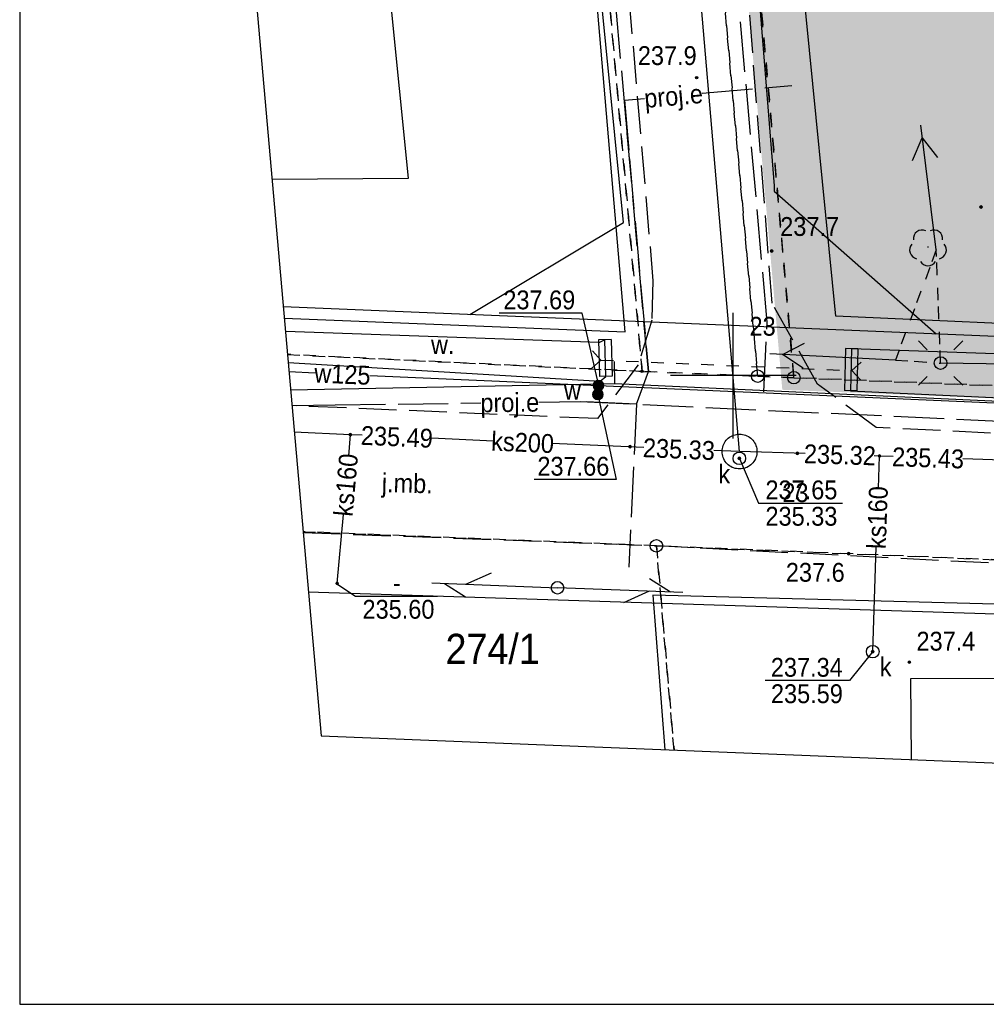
# Model space of a CAD drawing. Extents: x 40810 to 6568062, y -66833 to 5647073.
# Tile 2 of 35: x 6567722 to 6567760, y 5646925 to 5646964. Entities that reach past the tile are written whole.
import ezdxf
from ezdxf.enums import TextEntityAlignment as Align

# ---------------------------------------------------------------- set-up
doc = ezdxf.new("R2010")
doc.units = 0
doc.header["$MEASUREMENT"] = 0
for name, pattern in [('DGN_STYLE_2191', [1, -0.25, 0.5, -0.25]), ('DGN_STYLE_9021', [7.5, 3.75, 3.75]), ('KTJZ01_05', [2, 1.5, -0.5]), ('MZ05_512A', [1.75, -0.25, 0.5, -0.25, 0.5, -0.25]), ('PZAG_03_05', [9, 4.5, 4.5]), ('SUPE_P_01_05', [2.5, 2, -0.5]), ('SUPW_P_01_05', [2.5, 2, -0.5])]:
    doc.linetypes.add(name, pattern=pattern)
doc.layers.get('0').update_dxf_attribs({"linetype": 'CONTINUOUS'})
doc.layers.get('Defpoints').update_dxf_attribs({"linetype": 'CONTINUOUS'})
doc.layers.add('a3', color=3, linetype='CONTINUOUS', lineweight=30, plot=False)
for name, color, linetype in [('BDOT1', 7, 'CONTINUOUS'), ('EWID', 7, 'CONTINUOUS'), ('EWID_BUD', 7, 'CONTINUOUS'), ('GESUT1', 7, 'CONTINUOUS'), ('GESUT2', 7, 'CONTINUOUS'), ('PZAG', 7, 'CONTINUOUS'), ('REDAKCJA1', 7, 'CONTINUOUS'), ('Z-zielen', 62, 'CONTINUOUS')]:
    doc.layers.add(name, color=color, linetype=linetype)
doc.layers.add('szraf1', color=8, linetype='CONTINUOUS', lineweight=5)
doc.layers.add('wymiarowanie', color=176, linetype='CONTINUOUS', lineweight=9)
doc.styles.get("Standard").update_dxf_attribs({"font": 'GOTHIC.TTF'})
doc.styles.add('STYLE-GEO_140', font='geo_140.shx', dxfattribs={"bigfont": 'geo_140big.shx'})
doc.dimstyles.new('Skala 1-50', dxfattribs={"dimtxt": 1, "dimasz": 0.5, "dimexe": 0.5, "dimexo": 0.5, "dimgap": 0.2, "dimtad": 1, "dimtxsty": 'Standard', "dimblk": 'ARCHTICK', "dimcen": 0.5, "dimclrd": 256, "dimclre": 256, "dimadec": 0, "dimazin": 0, "dimtfac": 1, "dimtdec": 1, "dimtmove": 1, "dimatfit": 3, "dimldrblk": 'ARCHTICK', "dimfxl": 1, "dimlwd": -1, "dimlwe": -1, "dimarcsym": 0})

# ---------------------------------------------------------------- blocks, each defined once
blk = doc.blocks.new('K100')
at = {"layer": 'REDAKCJA1', "color": 7, "linetype": 'Continuous'}
for p, q in [((0, -50), (0, 50)), ((50, 0), (-50, 0))]:
    blk.add_line(p, q, dxfattribs=at)
blk = doc.blocks.new('OBOP02_1')
at = {"layer": 'BDOT1', "color": 7, "linetype": 'Continuous'}
blk.add_circle((0, 0), 0.01, dxfattribs=at)
for centre, start, end in [((-0.47, 0.647), 66, 186), ((0.47, 0.647), 354, 114), ((-0.761, -0.247), 138, 258), ((0.761, -0.247), 282, 42), ((0, -0.8), 210, 330)]:
    blk.add_arc(centre, 0.7, start, end, dxfattribs=at)
blk = doc.blocks.new('DWG_H0_11')
at = {"layer": 'BDOT1', "linetype": 'Continuous'}
blk.add_hatch(color=7, dxfattribs=at).paths.add_polyline_path([(0.09, 0, 1), (-0.09, 0, 1)], flags=16)
at = {"layer": 'BDOT1', "color": 7, "linetype": 'Continuous'}
blk.add_lwpolyline([(0.09, 0, 1), (-0.09, 0, 1)], format="xyb", close=True, dxfattribs=at)
blk = doc.blocks.new('RTPW01_1')
at = {"layer": 'BDOT1', "color": 7, "linetype": 'Continuous'}
blk.add_circle((0, 0), 0.09, dxfattribs=at)
blk.add_blockref('DWG_H0_11', (0, 0), dxfattribs=at)
blk = doc.blocks.new('801_5')
at = {"layer": 'BDOT1', "linetype": 'Continuous'}
h = blk.add_hatch(color=7, dxfattribs=at)
edge = h.paths.add_edge_path()
edge.add_arc((-0.002, -0.004), 0.045, 0, 360)
at = {"layer": 'BDOT1', "color": 7, "linetype": 'Continuous'}
blk.add_circle((-0.002, -0.004), 0.045, dxfattribs=at)
blk = doc.blocks.new('SUSM04_1')
at = {"layer": 'GESUT1', "color": 235, "linetype": 'Continuous'}
blk.add_circle((0, 0), 0.5, dxfattribs=at)
blk = doc.blocks.new('SUSM01_1')
at = {"layer": 'GESUT1', "color": 235, "linetype": 'Continuous'}
for p, q in [((-1.768, 1.768), (-1.061, 1.061)), ((1.768, 1.768), (1.061, 1.061)), ((-1.768, -1.768), (-1.061, -1.061)), ((1.768, -1.768), (1.061, -1.061))]:
    blk.add_line(p, q, dxfattribs=at)
blk.add_circle((0, 0), 0.5, dxfattribs=at)
blk = doc.blocks.new('SUPT01_1')
at = {"layer": 'GESUT1', "color": 30, "linetype": 'Continuous'}
for p, q in [((-0.008, 4.996), (-0.008, -5.004)), ((-0.008, 3.996), (-1.008, 2.296)), ((-0.008, 2.296), (0.992, 0.296))]:
    blk.add_line(p, q, dxfattribs=at)
blk = doc.blocks.new('SUPT00_1')
at = {"layer": 'GESUT1', "color": 30, "linetype": 'Continuous', "rotation": 270}
blk.add_blockref('SUPT01_1', (5.004, -0.008), dxfattribs=at)
blk = doc.blocks.new('SUPT01_2')
at = {"layer": 'GESUT1', "color": 30, "linetype": 'Continuous'}
for p, q in [((-0.008, 4.996), (-0.008, -5.004)), ((-0.008, 3.996), (-1.008, 2.296)), ((-0.008, 2.296), (0.992, 0.296))]:
    blk.add_line(p, q, dxfattribs=at)
blk = doc.blocks.new('SUPT00_2')
at = {"layer": 'GESUT1', "color": 30, "linetype": 'Continuous', "rotation": 270}
blk.add_blockref('SUPT01_2', (5.004, -0.008), dxfattribs=at)
blk = doc.blocks.new('SUPE04_4')
at = {"layer": 'GESUT1', "color": 230, "linetype": 'Continuous'}
for p, q in [((0.005, -5.006), (0.005, 4.994)), ((-0.995, 2.294), (0.005, 3.994)), ((0.005, 3.994), (1.005, 2.294))]:
    blk.add_line(p, q, dxfattribs=at)
blk = doc.blocks.new('SUPE00_4')
at = {"layer": 'GESUT1', "color": 230, "linetype": 'Continuous', "rotation": 270}
blk.add_blockref('SUPE04_4', (5.006, 0.005), dxfattribs=at)
blk = doc.blocks.new('SUPE04_5')
at = {"layer": 'GESUT1', "color": 230, "linetype": 'Continuous'}
for p, q in [((0.002, -4.999), (0.002, 5.001)), ((-0.998, 2.301), (0.002, 4.001)), ((0.002, 4.001), (1.002, 2.301))]:
    blk.add_line(p, q, dxfattribs=at)
blk = doc.blocks.new('SUPE00_5')
at = {"layer": 'GESUT1', "color": 230, "linetype": 'Continuous', "rotation": 270}
blk.add_blockref('SUPE04_5', (4.999, 0.002), dxfattribs=at)
blk = doc.blocks.new('SUPT01_3')
at = {"layer": 'GESUT1', "color": 30, "linetype": 'Continuous'}
for p, q in [((-0.001, 4.999), (-0.001, -5.001)), ((-0.001, 3.999), (-1.001, 2.299)), ((-0.001, 2.299), (0.999, 0.299))]:
    blk.add_line(p, q, dxfattribs=at)
blk = doc.blocks.new('SUPT00_3')
at = {"layer": 'GESUT1', "color": 30, "linetype": 'Continuous', "rotation": 270}
blk.add_blockref('SUPT01_3', (5.001, -0.001), dxfattribs=at)
blk = doc.blocks.new('DWG_H0_22')
at = {"layer": 'GESUT1', "linetype": 'Continuous'}
blk.add_hatch(color=202, dxfattribs=at).paths.add_polyline_path([(0.4, 0, 1), (-0.4, 0, 1)], flags=16)
at = {"layer": 'GESUT1', "color": 202, "linetype": 'Continuous'}
blk.add_lwpolyline([(0.4, 0, 1), (-0.4, 0, 1)], format="xyb", close=True, dxfattribs=at)
blk = doc.blocks.new('SUUS25_7')
at = {"layer": 'GESUT1', "color": 202, "linetype": 'Continuous'}
blk.add_circle((0, 0), 0.4, dxfattribs=at)
blk.add_blockref('DWG_H0_22', (0, 0), dxfattribs=at)
blk = doc.blocks.new('SUUS22_1')
at = {"layer": 'GESUT1', "color": 202, "linetype": 'Continuous'}
blk.add_circle((0, 0), 0.5, dxfattribs=at)
blk = doc.blocks.new('DWG_H0_27')
at = {"layer": 'GESUT1', "linetype": 'Continuous'}
blk.add_hatch(color=44, dxfattribs=at).paths.add_polyline_path([(-0.09, 0, 1), (0.09, 0, 1)], flags=16)
at = {"layer": 'GESUT1', "color": 44, "linetype": 'Continuous'}
blk.add_lwpolyline([(-0.09, 0, 1), (0.09, 0, 1)], format="xyb", close=True, dxfattribs=at)
blk = doc.blocks.new('SUPS00_1')
at = {"layer": 'GESUT1', "color": 44, "linetype": 'Continuous'}
blk.add_circle((0, 0), 0.09, dxfattribs=at)
blk.add_blockref('DWG_H0_27', (0, 0), dxfattribs=at)
blk = doc.blocks.new('DWG_H0_28')
at = {"layer": 'GESUT1', "linetype": 'Continuous'}
blk.add_hatch(color=5, dxfattribs=at).paths.add_polyline_path([(0.081, -0.005, 1), (-0.099, -0.005, 1)], flags=16)
at = {"layer": 'GESUT1', "color": 5, "linetype": 'Continuous'}
blk.add_lwpolyline([(0.081, -0.005, 1), (-0.099, -0.005, 1)], format="xyb", close=True, dxfattribs=at)
blk = doc.blocks.new('SUPS02_1')
at = {"layer": 'GESUT1', "color": 5, "linetype": 'Continuous'}
blk.add_circle((-0.009, -0.005), 0.09, dxfattribs=at)
blk.add_blockref('DWG_H0_28', (0, 0), dxfattribs=at)
blk = doc.blocks.new('EGBP04_1')
at = {"layer": 'EWID', "color": 92, "linetype": 'Continuous'}
blk.add_circle((0, 0), 0.5, dxfattribs=at)
blk = doc.blocks.new('Y0_18R')
at = {"layer": 'EWID', "linetype": 'Continuous'}
h = blk.add_hatch(color=7, dxfattribs=at)
edge = h.paths.add_edge_path()
edge.add_arc((0, 0), 0.09, 0, 360)
at = {"layer": 'EWID', "color": 92, "linetype": 'Continuous'}
blk.add_circle((0, 0), 0.09, dxfattribs=at)
blk = doc.blocks.new('_ArchTick')
at = {"color": 0, "linetype": 'ByBlock', "const_width": 0.15}
blk.add_lwpolyline([(-0.5, -0.5), (0.5, 0.5)], dxfattribs=at)
blk = doc.blocks.new('*D306')
at = {"layer": 'Defpoints', "color": 0}
for p in [(6567735.332, 5646990.777), (6567796.86, 5646947.89)]:
    blk.add_point(p, dxfattribs=at)
at = {"layer": 'wymiarowanie'}
blk.add_line((6567786.464, 5646955.136), (6567735.332, 5646990.777), dxfattribs=at)
at = {"layer": 'wymiarowanie', "linetype": 'Continuous', "xscale": 0.5, "yscale": 0.5, "zscale": 0.5, "rotation": 145.122668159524}
blk.add_blockref('_ArchTick', (6567735.332, 5646990.777), dxfattribs=at)
at = {"layer": 'wymiarowanie', "color": 0, "linetype": 'Continuous', "insert": (6567785.805, 5646956.464), "char_height": 1, "attachment_point": 5, "rotation": 325.1227}
blk.add_mtext('R75', dxfattribs=at)

msp = doc.modelspace()

# ---------------------------------------------------------------- hatches: boundary and pattern name
at = {"layer": 'szraf1', "true_color": 0xc7c8ca}
h = msp.add_hatch(dxfattribs=at)
h.set_pattern_fill('ANSI37', color=9, scale=2, style=0)
h.set_pattern_definition([(45, (0, 0), (-0.1767766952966, 0.1767766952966), []), (135, (0, 0), (-0.1767766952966, -0.1767766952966), [])])
h.paths.add_polyline_path([(6567823.29, 5646949.789), (6567823.25, 5646947.076), (6567815.665, 5646947.38, 0.196657), (6567818.004, 5646952.37), (6567818.832, 5646976.873, 0.160815), (6567817.35, 5646983.958), (6567809.203, 5646997.768, 0.265433), (6567799.729, 5647003.178), (6567753.063, 5647002.39, 0.208172), (6567747.98, 5647000.075), (6567747.21, 5647008.79), (6567747.35, 5647008.792, 0.163859), (6567751.584, 5647007.366), (6567799.729, 5647008.178, -0.27448), (6567813.51, 5647000.308), (6567821.657, 5646986.499, -0.142644), (6567823.867, 5646977.829), (6567822.996, 5646952.047, 0.081845)])
at = {"layer": 'Z-zielen', "linetype": 'Continuous'}
h = msp.add_hatch(dxfattribs=at)
h.set_pattern_fill('STIPPLE', color=256, style=0)
h.set_pattern_definition([(0, (0.04, 0.02), (0, 1), [0, -1]), (0, (0.36, 0.04), (0, 1), [0, -1]), (0, (0.18, 0.26), (0, 1), [0, -1]), (0, (0.4, 0.42), (0, 1), [0, -1]), (0, (0.14, 0.48), (0, 1), [0, -1]), (0, (0.22, 0.72), (0, 1), [0, -1]), (0, (0.08, 0.9), (0, 1), [0, -1]), (0, (0.4, 0.88), (0, 1), [0, -1]), (0, (0.64, 0.92), (0, 1), [0, -1]), (0, (0.76, 0.68), (0, 1), [0, -1]), (0, (0.96, 0.66), (0, 1), [0, -1]), (0, (0.96, 0.3), (0, 1), [0, -1]), (0, (0.78, 0.18), (0, 1), [0, -1]), (0, (0.5, 0.24), (0, 1), [0, -1]), (0, (0.68, 0.42), (0, 1), [0, -1]), (0, (0.5, 0.6), (0, 1), [0, -1]), (0, (0.92, 0.04), (0, 1), [0, -1])])
h.paths.add_polyline_path([(6567834.6, 5646957.495), (6567823.191, 5646957.827), (6567823.445, 5646965.336), (6567828.442, 5646965.168), (6567828.864, 5646977.66), (6567823.867, 5646977.829, 0.142655), (6567821.657, 5646986.499), (6567813.237, 5647000.769, 0.26076), (6567799.458, 5647008.176), (6567751.703, 5647007.367), (6567753.913, 5647007.405), (6567751.011, 5647008.834), (6567829.898, 5647009.741)])
h.paths.add_polyline_path([(6567821.79, 5646988.53), (6567828.8, 5646988.46), (6567828.94, 5647000.44), (6567821.94, 5647000.52)], flags=16)
h.paths.add_polyline_path([(6567821.94, 5647003.02), (6567820.471, 5647003.038), (6567820.304, 5646991.747), (6567818.548, 5646991.769), (6567820.448, 5646988.547), (6567821.79, 5646988.53)], flags=16)
h.paths.add_polyline_path([(6567829.53, 5646985.826, 1), (6567825.131, 5646985.826, 1)], flags=16)
h.paths.add_polyline_path([(6567821.94, 5647003.02), (6567825.04, 5647003.02), (6567825.04, 5647000.52), (6567821.94, 5647000.52)], flags=16)
edge = h.paths.add_edge_path()
edge.add_arc((6567747.432, 5647001.681), 7.112, 279.1409, 5.919, ccw=False)
edge.add_line((6567748.561, 5646994.662), (6567748.006, 5647000.103))
edge.add_arc((6567753.178, 5646995.4), 6.991, 91.0011, 137.7188, ccw=False)
edge.add_line((6567753.056, 5647002.39), (6567754.503, 5647002.414))
h = msp.add_hatch(dxfattribs=at)
h.set_pattern_fill('STIPPLE', color=256, style=0)
h.set_pattern_definition([(0, (0.04, 0.02), (0, 1), [0, -1]), (0, (0.36, 0.04), (0, 1), [0, -1]), (0, (0.18, 0.26), (0, 1), [0, -1]), (0, (0.4, 0.42), (0, 1), [0, -1]), (0, (0.14, 0.48), (0, 1), [0, -1]), (0, (0.22, 0.72), (0, 1), [0, -1]), (0, (0.08, 0.9), (0, 1), [0, -1]), (0, (0.4, 0.88), (0, 1), [0, -1]), (0, (0.64, 0.92), (0, 1), [0, -1]), (0, (0.76, 0.68), (0, 1), [0, -1]), (0, (0.96, 0.66), (0, 1), [0, -1]), (0, (0.96, 0.3), (0, 1), [0, -1]), (0, (0.78, 0.18), (0, 1), [0, -1]), (0, (0.5, 0.24), (0, 1), [0, -1]), (0, (0.68, 0.42), (0, 1), [0, -1]), (0, (0.5, 0.6), (0, 1), [0, -1]), (0, (0.92, 0.04), (0, 1), [0, -1])])
h.paths.add_polyline_path([(6567775.17, 5646972.145), (6567787.446, 5646971.544), (6567787.305, 5646968.647), (6567791.261, 5646968.454), (6567790.19, 5646952.48), (6567787.87, 5646952.48), (6567787.85, 5646951.258), (6567790.19, 5646951.22), (6567790.127, 5646950.807), (6567787.566, 5646950.859), (6567787.53, 5646949.942), (6567790.37, 5646949.88), (6567790.309, 5646948.376), (6567752.41, 5646949.92), (6567748.781, 5646991.01), (6567776.084, 5646990.814)])
h.paths.add_polyline_path([(6567769.49, 5646963.57), (6567769.69, 5646959.99), (6567765.56, 5646959.52), (6567765.45, 5646960.15), (6567761.58, 5646959.68), (6567760.64, 5646970.96), (6567765.29, 5646971.57), (6567766.05, 5646963.23)], flags=16)
h.paths.add_polyline_path([(6567790.48, 5646963.51), (6567784.64, 5646963.65), (6567784.66, 5646963.02), (6567781.15, 5646963.05), (6567781.14, 5646963.89), (6567777.12, 5646964.03), (6567777.02, 5646958.94), (6567780.99, 5646958.95), (6567781.01, 5646959.47), (6567784.58, 5646959.46), (6567784.6, 5646958.92), (6567788.13, 5646958.93), (6567790.42, 5646961)], flags=16)
h.paths.add_polyline_path([(6567759.25, 5646984.11), (6567759.54, 5646978.75), (6567766.72, 5646979.09), (6567766.46, 5646984.4)], flags=16)
h.paths.add_polyline_path([(6567774.68, 5646960.16), (6567767.82, 5646959.54), (6567767.72, 5646956.71), (6567774.51, 5646956.86)], flags=16)

# ---------------------------------------------------------------- linework, layer by layer
at = {"layer": 'a3'}
msp.add_lwpolyline([(6567721.593, 5647073.487), (6567721.593, 5646924.987), (6568061.593, 5646924.987), (6568061.593, 5647073.487), (6567721.593, 5647073.487)], dxfattribs=at)
at = {"layer": 'BDOT1', "color": 7, "linetype": 'Continuous'}
for p, q in [((6567744.73, 5646950.62), (6567744.391, 5646950.989)), ((6567744.73, 5646950.62), (6567744.361, 5646950.281)), ((6567744.73, 5646950.62), (6567745.23, 5646950.599)), ((6567745.729, 5646950.578), (6567746.229, 5646950.557)), ((6567746.728, 5646950.536), (6567747.228, 5646950.515)), ((6567754.72, 5646950.2), (6567755.089, 5646950.539)), ((6567747.727, 5646950.494), (6567748.227, 5646950.473)), ((6567748.726, 5646950.452), (6567749.226, 5646950.431)), ((6567749.726, 5646950.41), (6567750.225, 5646950.389)), ((6567750.725, 5646950.368), (6567751.224, 5646950.347)), ((6567751.724, 5646950.326), (6567752.223, 5646950.305)), ((6567752.723, 5646950.284), (6567753.222, 5646950.263)), ((6567753.722, 5646950.242), (6567754.222, 5646950.221)), ((6567754.72, 5646950.2), (6567755.059, 5646949.831))]:
    msp.add_line(p, q, dxfattribs=at)
at = {"layer": 'BDOT1', "color": 7, "linetype": 'KTJZ01_05'}
for points in [[(6567776.22, 5646946.92), (6567755.69, 5646947.94), (6567753.35, 5646949.66), (6567751.55, 5646952.88), (6567750.55, 5646965.68), (6567745.84, 5646965.1), (6567746.8, 5646953.77), (6567746.76, 5646952.21), (6567746.21, 5646950.43), (6567744.59, 5646948.29)], [(6567744.59, 5646948.29), (6567732.429, 5646948.807)], [(6567732.87, 5646943.76), (6567746.68, 5646943.25), (6567776.45, 5646941.73)]]:
    msp.add_lwpolyline(points, dxfattribs=at)
at = {"layer": 'BDOT1', "color": 7, "linetype": 'DGN_STYLE_9021'}
for points in [[(6567775.39, 5646951.41), (6567754.08, 5646952.37), (6567752.77, 5646965.64)], [(6567732.12, 5646952.29), (6567745.69, 5646951.75), (6567744.55, 5646965.1)], [(6567771.31, 5646937.65), (6567771.6, 5646937.94), (6567771.02, 5646940.63), (6567746.8, 5646941.26), (6567747.28, 5646935.11)]]:
    msp.add_lwpolyline(points, dxfattribs=at)
at = {"layer": 'BDOT1', "color": 7, "linetype": 'Continuous'}
for points in [[(6567732.28, 5646950.52), (6567744.7, 5646949.78), (6567744.93, 5646949.97), (6567744.89, 5646951.43), (6567744.67, 5646951.32), (6567732.17, 5646951.76)], [(6567745.14, 5646951.437), (6567744.64, 5646951.423)], [(6567744.64, 5646951.423), (6567744.68, 5646949.963)], [(6567745.14, 5646951.437), (6567745.18, 5646949.977)], [(6567754.46, 5646951.076), (6567754.42, 5646949.406)], [(6567754.96, 5646951.064), (6567754.46, 5646951.076)], [(6567754.96, 5646951.064), (6567754.92, 5646949.394)], [(6567745.18, 5646949.977), (6567744.68, 5646949.963)], [(6567754.92, 5646949.394), (6567754.42, 5646949.406)]]:
    msp.add_lwpolyline(points, dxfattribs=at)
msp.add_lwpolyline([(6567754.67, 5646949.4), (6567775.32, 5646948.43), (6567788.82, 5646947.82), (6567788.74, 5646949.92), (6567787.53, 5646949.94), (6567775.27, 5646950.35), (6567754.71, 5646951.07)], close=True, dxfattribs=at)
at = {"layer": 'EWID', "color": 92, "linetype": 'DGN_STYLE_2191'}
for p, q in [((6567739.12, 5647032.16), (6567746.37, 5646950.17)), ((6567746.37, 5646950.17), (6567739.12, 5647032.16)), ((6567750.97, 5646949.98), (6567745.74, 5647008.76)), ((6567745.74, 5647008.76), (6567750.97, 5646949.98)), ((6567752.41, 5646949.92), (6567747.783, 5647002.3)), ((6567747.783, 5647002.3), (6567752.41, 5646949.92)), ((6567746.37, 5646950.17), (6567732.249, 5646950.844)), ((6567732.25, 5646950.84), (6567746.37, 5646950.17)), ((6567746.37, 5646950.17), (6567750.97, 5646949.98)), ((6567750.97, 5646949.98), (6567746.37, 5646950.17)), ((6567750.97, 5646949.98), (6567752.41, 5646949.92)), ((6567752.41, 5646949.92), (6567750.97, 5646949.98)), ((6567752.41, 5646949.92), (6567823.25, 5646947.076)), ((6567823.25, 5646947.076), (6567752.41, 5646949.92)), ((6567746.94, 5646943.23), (6567732.87, 5646943.79)), ((6567732.87, 5646943.79), (6567746.94, 5646943.23)), ((6567803.73, 5646940.9), (6567746.94, 5646943.23)), ((6567746.94, 5646943.23), (6567803.73, 5646940.9)), ((6567747.64, 5646935.1), (6567746.94, 5646943.23)), ((6567746.94, 5646943.23), (6567747.64, 5646935.1))]:
    msp.add_line(p, q, dxfattribs=at)
at = {"layer": 'EWID_BUD', "color": 7, "linetype": 'Continuous'}
msp.add_lwpolyline([(6567771.25, 5646934.15), (6567771.24, 5646937.97), (6567757.05, 5646937.94), (6567757.08, 5646934.72)], dxfattribs=at)
at = {"layer": 'GESUT1', "color": 44, "linetype": 'Continuous'}
for points in [[(6567750.25, 5646946.98), (6567747.71, 5646976.6), (6567747.47, 5646979.44)], [(6567735.22, 5646947.63), (6567734.76, 5646947.65), (6567732.52, 5646947.75)], [(6567734.69, 5646946.81), (6567734.76, 5646947.65)], [(6567740.45, 5646947.4), (6567737.99, 5646947.51)], [(6567746.44, 5646947.14), (6567742.77, 5646947.3)], [(6567752.86, 5646946.9), (6567750.25, 5646946.98), (6567749.22, 5646947.02)], [(6567750.24, 5646946.71), (6567751, 5646944.93), (6567754.35, 5646944.93)], [(6567756.36, 5646946.78), (6567755.82, 5646946.8), (6567755.61, 5646946.81)], [(6567755.78, 5646945.52), (6567755.82, 5646946.8)], [(6567796.29, 5646945.45), (6567759.14, 5646946.69)], [(6567734.23, 5646941.74), (6567734.48, 5646944.48)], [(6567755.55, 5646939.02), (6567755.69, 5646943.18)], [(6567734.18, 5646941.74), (6567734.96, 5646941.23), (6567738.23, 5646941.23)], [(6567755.55, 5646939.02), (6567754.63, 5646937.87), (6567751.27, 5646937.87)]]:
    msp.add_lwpolyline(points, dxfattribs=at)
at = {"layer": 'GESUT1', "color": 202, "linetype": 'MZ05_512A'}
msp.add_lwpolyline([(6567756.45, 5646950.62), (6567758.25, 5646950.5), (6567758.08, 5646955)], close=True, dxfattribs=at)
at = {"layer": 'GESUT1', "color": 5, "linetype": 'Continuous'}
for points in [[(6567744.63, 5646949.66), (6567743.98, 5646952.49), (6567740.68, 5646952.49)], [(6567745.26, 5646950.56), (6567745.27, 5646949.69)], [(6567732.31, 5646950.16), (6567733.35, 5646950.11)], [(6567735.53, 5646950.01), (6567773.75, 5646948.34), (6567781.45, 5646948.04), (6567783.37, 5646947.98)], [(6567732.374, 5646949.436), (6567745.27, 5646949.69), (6567763.47, 5646948.85), (6567775.42, 5646948.22), (6567794.61, 5646947.19), (6567804.01, 5646946.701)]]:
    msp.add_lwpolyline(points, dxfattribs=at)
at = {"layer": 'GESUT1', "color": 202, "linetype": 'Continuous'}
msp.add_lwpolyline([(6567744.61, 5646949.25), (6567745.34, 5646945.87), (6567742.07, 5646945.87)], dxfattribs=at)
at = {"layer": 'GESUT1', "color": 44, "linetype": 'Continuous'}
msp.add_lwpolyline([(6567749.56, 5646946.92), (6567749.56, 5646946.98), (6567749.56, 5646947.04), (6567749.57, 5646947.1), (6567749.58, 5646947.16), (6567749.6, 5646947.22), (6567749.62, 5646947.27), (6567749.65, 5646947.33), (6567749.68, 5646947.38), (6567749.72, 5646947.43), (6567749.76, 5646947.47), (6567749.8, 5646947.51), (6567749.85, 5646947.55), (6567749.9, 5646947.58), (6567749.96, 5646947.61), (6567750.01, 5646947.63), (6567750.07, 5646947.65), (6567750.13, 5646947.66), (6567750.19, 5646947.67), (6567750.25, 5646947.67), (6567750.31, 5646947.67), (6567750.37, 5646947.66), (6567750.43, 5646947.65), (6567750.49, 5646947.63), (6567750.54, 5646947.61), (6567750.6, 5646947.58), (6567750.65, 5646947.55), (6567750.7, 5646947.51), (6567750.74, 5646947.47), (6567750.78, 5646947.43), (6567750.82, 5646947.38), (6567750.85, 5646947.33), (6567750.88, 5646947.27), (6567750.9, 5646947.22), (6567750.92, 5646947.16), (6567750.93, 5646947.1), (6567750.94, 5646947.04), (6567750.94, 5646946.98), (6567750.94, 5646946.92), (6567750.93, 5646946.86), (6567750.92, 5646946.8), (6567750.9, 5646946.74), (6567750.88, 5646946.69), (6567750.85, 5646946.63), (6567750.82, 5646946.58), (6567750.78, 5646946.53), (6567750.74, 5646946.49), (6567750.7, 5646946.45), (6567750.65, 5646946.41), (6567750.6, 5646946.38), (6567750.54, 5646946.35), (6567750.49, 5646946.33), (6567750.43, 5646946.31), (6567750.37, 5646946.3), (6567750.31, 5646946.29), (6567750.25, 5646946.29), (6567750.19, 5646946.29), (6567750.13, 5646946.3), (6567750.07, 5646946.31), (6567750.01, 5646946.33), (6567749.96, 5646946.35), (6567749.9, 5646946.38), (6567749.85, 5646946.41), (6567749.8, 5646946.45), (6567749.76, 5646946.49), (6567749.72, 5646946.53), (6567749.68, 5646946.58), (6567749.65, 5646946.63), (6567749.62, 5646946.69), (6567749.6, 5646946.74), (6567749.58, 5646946.8), (6567749.57, 5646946.86)], close=True, dxfattribs=at)
at = {"layer": 'GESUT2', "color": 5, "linetype": 'SUPW_P_01_05'}
msp.add_lwpolyline([(6567751.21, 5646949.35), (6567751.35, 5646952.13), (6567747.55, 5646994.76)], dxfattribs=at)
at = {"layer": 'GESUT2', "color": 230, "linetype": 'SUPE_P_01_05'}
for points in [[(6567745.664, 5646960.958), (6567745.87, 5646958.632), (6567746.62, 5646950.17), (6567744.752, 5646971.237), (6567742.992, 5646991.093)], [(6567748.767, 5646961.234), (6567752.328, 5646961.549)], [(6567746.147, 5646948.866), (6567746.62, 5646950.17), (6567745.87, 5646958.632), (6567745.664, 5646960.958), (6567746.466, 5646961.03)], [(6567742.255, 5646948.949), (6567743.906, 5646948.972), (6567746.147, 5646948.866), (6567745.842, 5646942.38)], [(6567746.147, 5646948.866), (6567743.906, 5646948.972), (6567768.211, 5646947.829), (6567784.029, 5646947.086), (6567783.943, 5646940.913), (6567806.461, 5646939.771), (6567821.151, 5646939.027), (6567827.342, 5646938.827), (6567821.151, 5646939.027), (6567849.186, 5646938.121), (6567858.362, 5646937.824)], [(6567732.429, 5646948.812), (6567734.154, 5646948.836), (6567739.945, 5646948.917)]]:
    msp.add_lwpolyline(points, dxfattribs=at)
at = {"layer": 'PZAG', "color": 191, "linetype": 'PZAG_03_05'}
msp.add_lwpolyline([(6567731.63, 5646957.82), (6567737.07, 5646957.86), (6567729.62, 5647032)], dxfattribs=at)
at = {"layer": 'PZAG', "color": 53, "linetype": 'Continuous'}
for points in [[(6567739.51, 5646952.44), (6567745.63, 5646956.09), (6567738.08, 5647032.14)], [(6567745.63, 5647032.27), (6567751.62, 5646957.55), (6567751.62, 5646957.34), (6567758.07, 5646951.67)], [(6567732.08, 5646952.75), (6567865.66, 5646947.19)], [(6567733.08, 5646941.4), (6567866.56, 5646937.13)]]:
    msp.add_lwpolyline(points, dxfattribs=at)
at = {"layer": 'REDAKCJA1', "color": 133, "linetype": 'Continuous'}
msp.add_lwpolyline([(6567725.089, 5647031.92), (6567733.591, 5646935.664), (6567867.179, 5646930.3), (6567857.819, 5647034.168)], close=True, dxfattribs=at)
at = {"layer": 'wymiarowanie', "color": 30, "linetype": 'KTJZ01_05', "const_width": 1}
msp.add_lwpolyline([(6567786.84, 5647009.46), (6567747.21, 5647008.79), (6567747.783, 5647002.3), (6567752.41, 5646949.92), (6567823.25, 5646947.076), (6567823.41, 5646957.82), (6567834.6, 5646957.54), (6567830.44, 5647003.7), (6567829.858, 5647010.193), (6567786.84, 5647009.46)], dxfattribs=at)

# ---------------------------------------------------------------- block references
at = {"layer": 'BDOT1', "color": 7, "linetype": 'Continuous'}
msp.add_blockref('801_5', (6567748.54, 5646961.86), dxfattribs=at)
at = {"layer": 'BDOT1', "color": 7, "linetype": 'Continuous', "xscale": 0.5, "yscale": 0.5, "zscale": 0.5}
for name, p in [('RTPW01_1', (6567759.86, 5646956.71)), ('OBOP02_1', (6567757.75, 5646955.12)), ('RTPW01_1', (6567751.53, 5646954.96)), ('RTPW01_1', (6567754.59, 5646942.92)), ('RTPW01_1', (6567757.01, 5646938.6))]:
    msp.add_blockref(name, p, dxfattribs=at)
at = {"layer": 'EWID', "color": 92, "linetype": 'Continuous', "xscale": 0.5, "yscale": 0.5, "zscale": 0.5}
for name, p in [('Y0_18R', (6567746.37, 5646950.17)), ('EGBP04_1', (6567750.97, 5646949.98)), ('EGBP04_1', (6567752.41, 5646949.92)), ('EGBP04_1', (6567746.94, 5646943.23))]:
    msp.add_blockref(name, p, dxfattribs=at)
at = {"layer": 'GESUT1', "color": 230, "linetype": 'Continuous'}
for name, p, xscale, yscale, zscale, rotation in [('SUPE00_5', (6567758.08, 5646955), 0.5000018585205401, 0.5000018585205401, 0.5000018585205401, 97.10019665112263), ('SUPE00_4', (6567756.45, 5646950.62), 0.5000008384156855, 0.5000008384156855, 0.5000008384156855, 177.2001089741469)]:
    msp.add_blockref(name, p, dxfattribs=dict(at, xscale=xscale, yscale=yscale, zscale=zscale, rotation=rotation))
at = {"layer": 'GESUT1', "color": 235, "linetype": 'Continuous', "xscale": 0.5, "yscale": 0.5, "zscale": 0.5}
for name, p in [('SUSM01_1', (6567758.25, 5646950.5)), ('SUSM04_1', (6567743, 5646941.56))]:
    msp.add_blockref(name, p, dxfattribs=at)
at = {"layer": 'GESUT1', "color": 30, "linetype": 'Continuous'}
for name, p, xscale, yscale, zscale, rotation in [('SUPT00_3', (6567758.25, 5646950.5), 0.5000011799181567, 0.5000011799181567, 0.5000011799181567, 359.0997659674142), ('SUPT00_2', (6567743, 5646941.56), 0.5000006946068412, 0.5000006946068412, 0.5000006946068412, 177.7999243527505), ('SUPT00_1', (6567743, 5646941.56), 0.5000006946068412, 0.5000006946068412, 0.5000006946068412, 357.7999243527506)]:
    msp.add_blockref(name, p, dxfattribs=dict(at, xscale=xscale, yscale=yscale, zscale=zscale, rotation=rotation))
at = {"layer": 'GESUT1', "color": 202, "linetype": 'Continuous', "xscale": 0.5, "yscale": 0.5, "zscale": 0.5}
for name, p in [('SUUS25_7', (6567744.63, 5646949.61)), ('SUUS25_7', (6567744.61, 5646949.25)), ('SUUS22_1', (6567750.24, 5646946.71)), ('SUUS22_1', (6567755.55, 5646939.02))]:
    msp.add_blockref(name, p, dxfattribs=at)
at = {"layer": 'GESUT1', "color": 5, "linetype": 'Continuous', "xscale": 0.5, "yscale": 0.5, "zscale": 0.5}
for p in [(6567744.63, 5646949.61), (6567744.61, 5646949.25)]:
    msp.add_blockref('SUPS02_1', p, dxfattribs=at)
at = {"layer": 'GESUT1', "color": 44, "linetype": 'Continuous', "xscale": 0.5, "yscale": 0.5, "zscale": 0.5}
for p in [(6567734.76, 5646947.65), (6567745.89, 5646947.17), (6567750.24, 5646946.71), (6567752.55, 5646946.91), (6567755.82, 5646946.8), (6567734.23, 5646941.74), (6567755.55, 5646939.02)]:
    msp.add_blockref('SUPS00_1', p, dxfattribs=at)
at = {"layer": 'REDAKCJA1', "color": 7, "linetype": 'Continuous', "xscale": 0.04999813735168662, "yscale": 0.04999813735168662, "zscale": 0.04999813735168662}
msp.add_blockref('K100', (6567750, 5646950), dxfattribs=at)

# ---------------------------------------------------------------- texts
at = {"layer": 'BDOT1', "color": 7, "linetype": 'Continuous', "style": 'STYLE-GEO_140', "width": 0.93336}
msp.add_text('237.9', height=0.75, dxfattribs=at).set_placement((6567746.2, 5646962.36))
at = {"layer": 'BDOT1', "color": 7, "linetype": 'Continuous', "style": 'STYLE-GEO_140', "width": 0.93328}
for s, p in [('237.7', (6567753.039, 5646955.935)), ('w.', (6567738.434, 5646951.235)), ('237.6', (6567753.263, 5646942.175)), ('237.4', (6567758.463, 5646939.435))]:
    msp.add_text(s, height=0.75, dxfattribs=at).set_placement(p, align=Align.MIDDLE_CENTER)
msp.add_text('j.mb.', height=0.75, rotation=358.4579, dxfattribs=at).set_placement((6567737.024, 5646945.718), align=Align.MIDDLE_CENTER)
at = {"layer": 'EWID', "color": 92, "linetype": 'Continuous', "style": 'STYLE-GEO_140', "width": 0.9333}
msp.add_text('274/1', height=1.2, dxfattribs=at).set_placement((6567740.42, 5646939.13), align=Align.MIDDLE_CENTER)
at = {"layer": 'GESUT1', "color": 5, "linetype": 'Continuous', "style": 'STYLE-GEO_140', "width": 0.93336}
for s, p in [('237.69', (6567743.709, 5646952.64)), ('23', (6567751.686, 5646951.59)), ('237.66', (6567745.065, 5646946.02)), ('23', (6567752.994, 5646944.97))]:
    msp.add_text(s, height=0.75, dxfattribs=at).set_placement(p, align=Align.RIGHT)
at = {"layer": 'GESUT1', "color": 5, "linetype": 'Continuous', "style": 'STYLE-GEO_140', "width": 0.93328}
msp.add_text('w125', height=0.75, rotation=357.4934, dxfattribs=at).set_placement((6567734.44, 5646950.057), align=Align.MIDDLE_CENTER)
at = {"layer": 'GESUT1', "color": 250, "linetype": 'Continuous', "style": 'STYLE-GEO_140', "width": 0.93328}
for s, p in [('w', (6567743.596, 5646949.425)), ('k', (6567749.643, 5646946.085)), ('k', (6567756.063, 5646938.415))]:
    msp.add_text(s, height=0.75, dxfattribs=at).set_placement(p, align=Align.MIDDLE_CENTER)
at = {"layer": 'GESUT1', "color": 44, "linetype": 'Continuous', "style": 'STYLE-GEO_140', "width": 0.93328}
for s, rotation, p in [('235.49', 357.4842, (6567736.608, 5646947.564)), ('ks200', 357.5233, (6567741.613, 5646947.344)), ('235.33', 357.5503, (6567747.835, 5646947.075)), ('235.32', 358.1491, (6567754.243, 5646946.85)), ('235.43', 358.0894, (6567757.754, 5646946.728)), ('ks160', 84.8755, (6567734.581, 5646945.651)), ('ks160', 88.0124, (6567755.736, 5646944.354))]:
    msp.add_text(s, height=0.75, rotation=rotation, dxfattribs=at).set_placement(p, align=Align.MIDDLE_CENTER)
at = {"layer": 'GESUT1', "color": 44, "linetype": 'Continuous', "style": 'STYLE-GEO_140', "width": 0.93336}
for s, p in [('237.65', (6567751.28, 5646945.08)), ('235.33', (6567751.28, 5646944.03)), ('235.60', (6567735.24, 5646940.33))]:
    msp.add_text(s, height=0.75, dxfattribs=at).set_placement(p)
msp.add_text('-', height=0.75, dxfattribs=at).set_placement((6567736.604, 5646941.38), align=Align.CENTER)
for s, p in [('237.34', (6567754.357, 5646938.02)), ('235.59', (6567754.361, 5646936.97))]:
    msp.add_text(s, height=0.75, dxfattribs=at).set_placement(p, align=Align.RIGHT)
at = {"layer": 'GESUT2', "color": 230, "linetype": 'Continuous', "style": 'STYLE-GEO_140', "width": 0.93328}
for rotation, p in [(5.0661, (6567747.62, 5646961.126)), (0.7957, (6567741.103, 5646948.931))]:
    msp.add_text('proj.e', height=0.75, rotation=rotation, dxfattribs=at).set_placement(p, align=Align.MIDDLE_CENTER)

# ---------------------------------------------------------------- dimensions: what is measured, and where the dimension line sits
at = {"layer": 'wymiarowanie', "color": 1, "linetype": 'Continuous'}
dim = msp.add_radius_dim(center=(6567796.86, 5646947.89), mpoint=(6567735.332, 5646990.777), dimstyle='Skala 1-50', dxfattribs=at)
dim.commit()
dim.dimension.update_dxf_attribs({"geometry": '*D306', "text_midpoint": (6567781.4, 5646950.145), "dimtype": 164})

doc.saveas('drawing.dxf')
